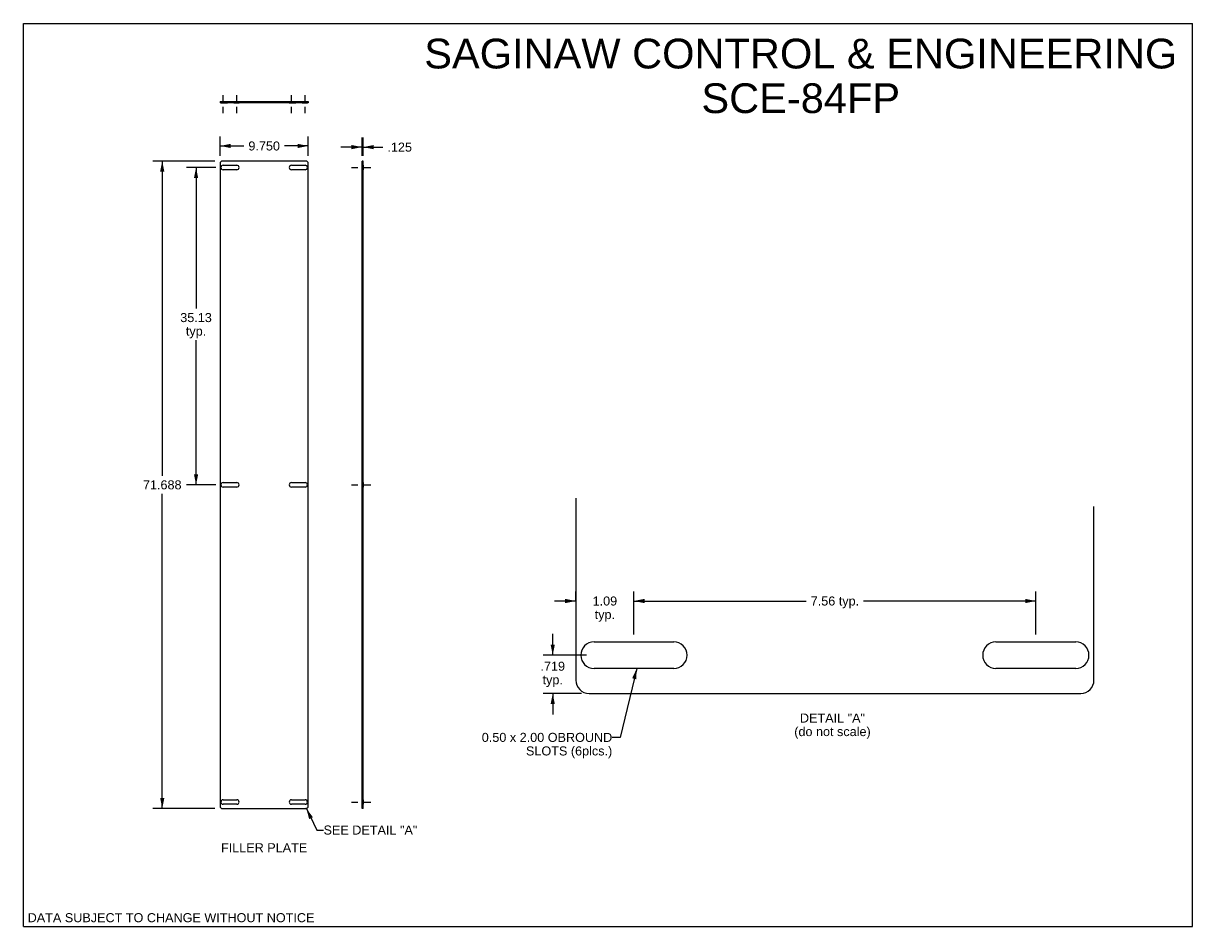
# Model space of a CAD drawing. Header units: inches. Extents: x 0 to 129, y 0 to 100.
import ezdxf

# ---------------------------------------------------------------- set-up
doc = ezdxf.new("R2010")
doc.units = ezdxf.units.IN
doc.header["$LTSCALE"] = 7.117647
doc.header["$MEASUREMENT"] = 0
doc.linetypes.add('DASHED', pattern=[0.2, 0.1, -0.1])
doc.linetypes.add('HIDDEN', pattern=[0.2, 0.1, -0.1])
doc.layers.get('0').update_dxf_attribs({"linetype": 'CONTINUOUS'})
doc.layers.add('02___PRT_ALL_AXES', color=7, linetype='CONTINUOUS')
doc.layers.add('DIMENSIONS', color=7, linetype='CONTINUOUS')
doc.styles.get("Standard").update_dxf_attribs({"font": 'arial.ttf'})
doc.dimstyles.new('DIMSTYLE_1', dxfattribs={"dimtxt": 1, "dimasz": 1.176471, "dimexe": 0.09, "dimexo": 0.07, "dimgap": 0.0425, "dimtad": 0, "dimtih": 1, "dimtoh": 1, "dimdec": 3, "dimzin": 4, "dimdsep": 46, "dimtxsty": 'Standard', "dimblk": '_FILLED', "dimblk1": '_FILLED', "dimblk2": '_FILLED', "dimcen": 0.09, "dimadec": 3, "dimazin": 1, "dimtfac": 1, "dimtofl": 0, "dimtmove": 0, "dimatfit": 3, "dimldrblk": '_FILLED', "dimfxl": 0, "dimtolj": 1, "dimtzin": 4, "dimarcsym": 0})
doc.dimstyles.new('DIMSTYLE_2', dxfattribs={"dimtxt": 1, "dimasz": 1.176471, "dimexe": 0.09, "dimexo": 0.07, "dimgap": 0.0425, "dimtad": 0, "dimtih": 1, "dimtoh": 1, "dimzin": 4, "dimdsep": 46, "dimtxsty": 'Standard', "dimblk": '_FILLED', "dimblk1": '_FILLED', "dimblk2": '_FILLED', "dimcen": 0.09, "dimazin": 1, "dimtfac": 1, "dimtofl": 0, "dimtmove": 0, "dimatfit": 3, "dimldrblk": '_FILLED', "dimfxl": 0, "dimtolj": 1, "dimtzin": 4, "dimarcsym": 0})
doc.dimstyles.new('DIMSTYLE_3', dxfattribs={"dimtxt": 1, "dimasz": 1.176471, "dimexe": 0.09, "dimexo": 0.07, "dimgap": 0.0425, "dimtad": 0, "dimtih": 1, "dimtoh": 1, "dimdec": 3, "dimlfac": 0.17, "dimzin": 4, "dimdsep": 46, "dimtxsty": 'Standard', "dimblk": '_FILLED', "dimblk1": '_FILLED', "dimblk2": '_FILLED', "dimcen": 0.09, "dimadec": 3, "dimazin": 1, "dimtfac": 1, "dimtofl": 0, "dimtmove": 0, "dimatfit": 3, "dimldrblk": '_FILLED', "dimfxl": 0, "dimtolj": 1, "dimtzin": 4, "dimarcsym": 0})
doc.dimstyles.new('DIMSTYLE_4', dxfattribs={"dimtxt": 1, "dimasz": 1.176471, "dimexe": 0.09, "dimexo": 0.07, "dimgap": 0.0425, "dimtad": 0, "dimtih": 1, "dimtoh": 1, "dimlfac": 0.17, "dimzin": 4, "dimdsep": 46, "dimtxsty": 'Standard', "dimblk": '_FILLED', "dimblk1": '_FILLED', "dimblk2": '_FILLED', "dimcen": 0.09, "dimazin": 1, "dimtfac": 1, "dimtofl": 0, "dimtmove": 0, "dimatfit": 3, "dimldrblk": '_FILLED', "dimfxl": 0, "dimtolj": 1, "dimtzin": 4, "dimarcsym": 0})
doc.dimstyles.get("Standard").update_dxf_attribs({"dimtxt": 1, "dimasz": 1.176471, "dimexe": 0.09, "dimexo": 0.07, "dimgap": 0.09, "dimtad": 0, "dimtih": 1, "dimtoh": 1, "dimzin": 4, "dimdsep": 46, "dimtxsty": 'Standard', "dimblk": '_FILLED', "dimblk1": '_FILLED', "dimblk2": '_FILLED', "dimcen": 0.09, "dimazin": 1, "dimtp": 0.01, "dimtm": 0.01, "dimtfac": 1, "dimtofl": 0, "dimtmove": 0, "dimatfit": 3, "dimldrblk": '_FILLED', "dimfxl": 0, "dimtolj": 1, "dimtzin": 4, "dimarcsym": 0})

# ---------------------------------------------------------------- blocks, each defined once
blk = doc.blocks.new('_FILLED')
at = {"color": 0, "linetype": 'ByBlock'}
blk.add_solid([(0, 0), (-1, 0.2), (-1, -0.2)], dxfattribs=at)
blk = doc.blocks.new('*D1')
at = {"layer": 'DIMENSIONS', "color": 2, "linetype": 'Continuous'}
for p, q in [((37.48, 85.33), (37.48, 87.36)), ((37.61, 85.33), (37.61, 87.36)), ((37.48, 86.3), (35.13, 86.3)), ((37.61, 86.3), (39.79, 86.3))]:
    blk.add_line(p, q, dxfattribs=at)
at = {"layer": 'DIMENSIONS', "color": 2, "linetype": 'Continuous', "xscale": 1.1764705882, "yscale": 1.1764705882, "zscale": 1.1764705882}
blk.add_blockref('_FILLED', (37.48, 86.3), dxfattribs=at)
at = {"layer": 'DIMENSIONS', "color": 2, "linetype": 'Continuous', "xscale": 1.1764705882, "yscale": 1.1764705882, "zscale": 1.1764705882, "rotation": 180}
blk.add_blockref('_FILLED', (37.61, 86.3), dxfattribs=at)
at = {"layer": 'DIMENSIONS', "color": 2, "linetype": 'Continuous', "insert": (40.29, 86.8), "char_height": 1, "width": 2.7175, "attachment_point": 1, "line_spacing_factor": 0.9}
blk.add_mtext('.125', dxfattribs=at)
blk = doc.blocks.new('*D2')
at = {"layer": 'DIMENSIONS', "color": 2, "linetype": 'Continuous'}
for p, q in [((21.2, 84.76), (14.31, 84.76)), ((15.37, 84.76), (15.37, 49.91)), ((15.37, 13.07), (15.37, 47.91)), ((21.2, 13.07), (14.31, 13.07))]:
    blk.add_line(p, q, dxfattribs=at)
at = {"layer": 'DIMENSIONS', "color": 2, "linetype": 'Continuous', "xscale": 1.1764705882, "yscale": 1.1764705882, "zscale": 1.1764705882}
for p, rotation in [((15.37, 84.76), 90), ((15.37, 13.07), 270)]:
    blk.add_blockref('_FILLED', p, dxfattribs=dict(at, rotation=rotation))
at = {"layer": 'DIMENSIONS', "color": 2, "linetype": 'Continuous', "insert": (15.37, 49.41), "char_height": 1, "width": 4.2714, "attachment_point": 2, "line_spacing_factor": 0.9}
blk.add_mtext('71.688', dxfattribs=at)
blk = doc.blocks.new('*D3')
at = {"layer": 'DIMENSIONS', "color": 2, "linetype": 'Continuous'}
for p, q in [((21.29, 84.04), (18.05, 84.04)), ((19.11, 84.04), (19.11, 68.43)), ((19.11, 48.91), (19.11, 64.93)), ((21.29, 48.91), (18.05, 48.91))]:
    blk.add_line(p, q, dxfattribs=at)
at = {"layer": 'DIMENSIONS', "color": 2, "linetype": 'Continuous', "xscale": 1.1764705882, "yscale": 1.1764705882, "zscale": 1.1764705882}
for p, rotation in [((19.11, 84.04), 90), ((19.11, 48.91), 270)]:
    blk.add_blockref('_FILLED', p, dxfattribs=dict(at, rotation=rotation))
at = {"layer": 'DIMENSIONS', "color": 2, "linetype": 'Continuous', "insert": (19.11, 67.93), "char_height": 1, "width": 3.4944, "attachment_point": 2, "line_spacing_factor": 0.9}
blk.add_mtext('35.13\\Ptyp.', dxfattribs=at)
blk = doc.blocks.new('*D4')
at = {"layer": 'DIMENSIONS', "color": 2, "linetype": 'Continuous'}
for p, q in [((21.77, 85.33), (21.77, 87.48)), ((31.52, 85.33), (31.52, 87.48)), ((21.77, 86.43), (24.4, 86.43)), ((31.52, 86.43), (28.89, 86.43))]:
    blk.add_line(p, q, dxfattribs=at)
at = {"layer": 'DIMENSIONS', "color": 2, "linetype": 'Continuous', "xscale": 1.1764705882, "yscale": 1.1764705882, "zscale": 1.1764705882, "rotation": 180}
blk.add_blockref('_FILLED', (21.77, 86.43), dxfattribs=at)
at = {"layer": 'DIMENSIONS', "color": 2, "linetype": 'Continuous', "xscale": 1.1764705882, "yscale": 1.1764705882, "zscale": 1.1764705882}
blk.add_blockref('_FILLED', (31.52, 86.43), dxfattribs=at)
at = {"layer": 'DIMENSIONS', "color": 2, "linetype": 'Continuous', "insert": (26.65, 86.93), "char_height": 1, "width": 3.4944, "attachment_point": 2, "line_spacing_factor": 0.9}
blk.add_mtext('9.750', dxfattribs=at)
blk = doc.blocks.new('*D5')
at = {"layer": 'DIMENSIONS', "color": 2, "linetype": 'Continuous'}
for p, q in [((58.59, 30.05), (58.59, 32.4)), ((62.34, 30.05), (57.53, 30.05)), ((61.79, 25.82), (57.53, 25.82)), ((58.59, 25.82), (58.59, 23.47))]:
    blk.add_line(p, q, dxfattribs=at)
at = {"layer": 'DIMENSIONS', "color": 2, "linetype": 'Continuous', "xscale": 1.1764705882, "yscale": 1.1764705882, "zscale": 1.1764705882}
for p, rotation in [((58.59, 30.05), 270), ((58.59, 25.82), 90)]:
    blk.add_blockref('_FILLED', p, dxfattribs=dict(at, rotation=rotation))
at = {"layer": 'DIMENSIONS', "color": 2, "linetype": 'Continuous', "insert": (58.59, 29.33), "char_height": 1, "width": 2.7175, "attachment_point": 2, "line_spacing_factor": 0.9}
blk.add_mtext('.719\\Ptyp.', dxfattribs=at)
blk = doc.blocks.new('*D6')
at = {"layer": 'DIMENSIONS', "color": 2, "linetype": 'Continuous'}
for p, q in [((61.14, 35.98), (61.14, 37.11)), ((67.57, 32.34), (67.57, 37.11)), ((61.14, 36.05), (58.79, 36.05)), ((67.57, 36.05), (69.93, 36.05))]:
    blk.add_line(p, q, dxfattribs=at)
at = {"layer": 'DIMENSIONS', "color": 2, "linetype": 'Continuous', "xscale": 1.1764705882, "yscale": 1.1764705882, "zscale": 1.1764705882}
blk.add_blockref('_FILLED', (61.14, 36.05), dxfattribs=at)
at = {"layer": 'DIMENSIONS', "color": 2, "linetype": 'Continuous', "xscale": 1.1764705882, "yscale": 1.1764705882, "zscale": 1.1764705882, "rotation": 180}
blk.add_blockref('_FILLED', (67.57, 36.05), dxfattribs=at)
at = {"layer": 'DIMENSIONS', "color": 2, "linetype": 'Continuous', "insert": (64.36, 36.55), "char_height": 1, "width": 2.7175, "attachment_point": 2, "line_spacing_factor": 0.9}
blk.add_mtext('1.09\\Ptyp.', dxfattribs=at)
blk = doc.blocks.new('*D7')
at = {"layer": 'DIMENSIONS', "color": 2, "linetype": 'Continuous'}
for p, q in [((67.57, 32.34), (67.57, 37.11)), ((112.06, 32.34), (112.06, 37.11)), ((67.57, 36.05), (86.64, 36.05)), ((112.06, 36.05), (92.99, 36.05))]:
    blk.add_line(p, q, dxfattribs=at)
at = {"layer": 'DIMENSIONS', "color": 2, "linetype": 'Continuous', "xscale": 1.1764705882, "yscale": 1.1764705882, "zscale": 1.1764705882, "rotation": 180}
blk.add_blockref('_FILLED', (67.57, 36.05), dxfattribs=at)
at = {"layer": 'DIMENSIONS', "color": 2, "linetype": 'Continuous', "xscale": 1.1764705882, "yscale": 1.1764705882, "zscale": 1.1764705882}
blk.add_blockref('_FILLED', (112.06, 36.05), dxfattribs=at)
at = {"layer": 'DIMENSIONS', "color": 2, "linetype": 'Continuous', "insert": (89.82, 36.55), "char_height": 1, "width": 5.3532, "attachment_point": 2, "line_spacing_factor": 0.9}
blk.add_mtext('7.56 typ.', dxfattribs=at)

msp = doc.modelspace()

# ---------------------------------------------------------------- linework, layer by layer
at = {"color": 7, "linetype": 'Continuous'}
for p, q in [((0, 0), (0, 100)), ((0, 100), (129.4118, 100)), ((129.4118, 0), (129.4118, 100)), ((21.7718, 91.3454), (21.7718, 91.2204)), ((21.7718, 91.3454), (31.5218, 91.3454)), ((22.0218, 91.3454), (22.0218, 91.2204)), ((31.2718, 91.3454), (31.2718, 91.2204)), ((31.5218, 91.3454), (31.5218, 91.2204)), ((37.6061, 84.7585), (37.4811, 84.7585)), ((37.6061, 84.5085), (37.4811, 84.5085)), ((37.6061, 13.071), (37.6061, 84.7585)), ((37.6061, 13.321), (37.4811, 13.321)), ((37.6061, 13.071), (37.4811, 13.071)), ((0, 0), (129.4118, 0))]:
    msp.add_line(p, q, dxfattribs=at)
at = {"color": 3, "linetype": 'Continuous'}
for p, q in [((31.5218, 91.2204), (21.7718, 91.2204)), ((21.7718, 84.5085), (21.7718, 13.321)), ((31.2718, 84.7585), (22.0218, 84.7585)), ((31.5218, 13.321), (31.5218, 84.5085)), ((37.4811, 13.071), (37.4811, 84.7585)), ((61.1411, 47.4512), (61.1411, 27.2929)), ((118.494, 27.2929), (118.494, 46.4956)), ((62.6116, 25.8223), (117.0234, 25.8223)), ((22.0218, 13.071), (31.2718, 13.071))]:
    msp.add_line(p, q, dxfattribs=at)
for centre, radius, start, end in [((22.0218, 84.5085), 0.25, 90, 180), ((31.2718, 84.5085), 0.25, 0, 90), ((62.6116, 27.2929), 1.4706, 180, 270), ((117.0234, 27.2929), 1.4706, 270, 360), ((22.0218, 13.321), 0.25, 180, 270), ((31.2718, 13.321), 0.25, 270, 360)]:
    msp.add_arc(centre, radius, start, end, dxfattribs=at)
at = {"layer": '02___PRT_ALL_AXES', "color": 2, "linetype": 'DASHED'}
for p, q in [((22.1156, 91.3454), (22.1156, 92.5218)), ((23.6156, 91.3454), (23.6156, 92.5218)), ((29.6781, 91.3454), (29.6781, 92.5218)), ((31.1781, 91.3454), (31.1781, 92.5218)), ((22.1156, 90.0439), (22.1156, 91.2204)), ((23.6156, 90.0439), (23.6156, 91.2204)), ((29.6781, 90.0439), (29.6781, 91.2204)), ((31.1781, 90.0439), (31.1781, 91.2204)), ((36.3046, 84.0398), (38.7826, 84.0398)), ((36.3046, 48.9148), (38.7826, 48.9148)), ((36.3046, 13.7898), (38.7826, 13.7898))]:
    msp.add_line(p, q, dxfattribs=at)
at = {"layer": '02___PRT_ALL_AXES', "color": 8, "linetype": 'HIDDEN'}
for p, q in [((21.8656, 91.3454), (21.8656, 91.2204)), ((21.8656, 91.3454), (23.8656, 91.3454)), ((21.8656, 91.2204), (23.8656, 91.2204)), ((22.1156, 91.2204), (22.1156, 91.3454)), ((22.8656, 91.2204), (22.8656, 91.3454)), ((23.6156, 91.2204), (23.6156, 91.3454)), ((23.8656, 91.3454), (23.8656, 91.2204)), ((29.4281, 91.3454), (31.4281, 91.3454)), ((29.4281, 91.3454), (29.4281, 91.2204)), ((29.4281, 91.2204), (31.4281, 91.2204)), ((29.6781, 91.2204), (29.6781, 91.3454)), ((30.4281, 91.2204), (30.4281, 91.3454)), ((31.1781, 91.2204), (31.1781, 91.3454)), ((31.4281, 91.3454), (31.4281, 91.2204)), ((37.4811, 84.2898), (37.4811, 83.7898)), ((37.6061, 84.2898), (37.4811, 84.2898)), ((37.6061, 84.2898), (37.6061, 83.7898)), ((37.6061, 83.7898), (37.4811, 83.7898)), ((37.4811, 49.1648), (37.4811, 48.6648)), ((37.6061, 49.1648), (37.4811, 49.1648)), ((37.6061, 48.6648), (37.4811, 48.6648)), ((37.6061, 49.1648), (37.6061, 48.6648)), ((37.6061, 14.0398), (37.4811, 14.0398)), ((37.4811, 14.0398), (37.4811, 13.5398)), ((37.6061, 13.5398), (37.4811, 13.5398)), ((37.6061, 14.0398), (37.6061, 13.5398))]:
    msp.add_line(p, q, dxfattribs=at)
at = {"layer": '02___PRT_ALL_AXES', "color": 3, "linetype": 'Continuous'}
for p, q in [((22.1156, 84.2898), (23.6156, 84.2898)), ((29.6781, 84.2898), (31.1781, 84.2898)), ((23.6156, 83.7898), (22.1156, 83.7898)), ((31.1781, 83.7898), (29.6781, 83.7898)), ((22.1156, 49.1648), (23.6156, 49.1648)), ((23.6156, 48.6648), (22.1156, 48.6648)), ((29.6781, 49.1648), (31.1781, 49.1648)), ((31.1781, 48.6648), (29.6781, 48.6648)), ((63.1631, 31.5208), (71.9866, 31.5208)), ((107.6484, 31.5208), (116.4719, 31.5208)), ((71.9866, 28.5797), (63.1631, 28.5797)), ((116.4719, 28.5797), (107.6484, 28.5797)), ((22.1156, 14.0398), (23.6156, 14.0398)), ((23.6156, 13.5398), (22.1156, 13.5398)), ((29.6781, 14.0398), (31.1781, 14.0398)), ((31.1781, 13.5398), (29.6781, 13.5398))]:
    msp.add_line(p, q, dxfattribs=at)
for centre, radius, start, end in [((22.1156, 84.0398), 0.25, 90, 270), ((23.6156, 84.0398), 0.25, 270, 90), ((29.6781, 84.0398), 0.25, 90, 270), ((31.1781, 84.0398), 0.25, 270, 90), ((22.1156, 48.9148), 0.25, 90, 270), ((23.6156, 48.9148), 0.25, 270, 90), ((29.6781, 48.9148), 0.25, 90, 270), ((31.1781, 48.9148), 0.25, 270, 90), ((63.1631, 30.0502), 1.4706, 90, 270), ((71.9866, 30.0502), 1.4706, 270, 90), ((107.6484, 30.0502), 1.4706, 90, 270), ((116.4719, 30.0502), 1.4706, 270, 90), ((22.1156, 13.7898), 0.25, 90, 270), ((23.6156, 13.7898), 0.25, 270, 90), ((29.6781, 13.7898), 0.25, 90, 270), ((31.1781, 13.7898), 0.25, 270, 90)]:
    msp.add_arc(centre, radius, start, end, dxfattribs=at)
at = {"layer": 'DIMENSIONS', "color": 2, "linetype": 'Continuous'}
for p, q in [((67.8829, 28.5797), (67.5749, 28.5797)), ((31.3224, 13.071), (31.2718, 13.071))]:
    msp.add_line(p, q, dxfattribs=at)

# ---------------------------------------------------------------- texts
at = {"layer": 'DIMENSIONS', "color": 2, "linetype": 'Continuous', "line_spacing_factor": 0.9}
for s, insert, char_height, width, attachment_point in [('SAGINAW CONTROL & ENGINEERING\\PSCE-84FP', (86.0403, 98.3046), 3.294118, 83.197901, 2), ('DETAIL "A"\\P(do not scale)', (89.5513, 23.5941), 1, 8.457249, 2), ('0.50 x 2.00 OBROUND\\PSLOTS (6plcs.)', (65.1751, 21.4512), 1, 14.423792, 3), ('SEE DETAIL "A"', (33.2202, 11.1933), 1, 10.360595, 1), ('FILLER PLATE', (26.646, 9.2379), 1, 9.531599, 2), ('DATA SUBJECT TO CHANGE WITHOUT NOTICE', (16.3443, 1.4891), 1, 31.680297, 2)]:
    msp.add_mtext(s, dxfattribs=dict(at, insert=insert, char_height=char_height, width=width, attachment_point=attachment_point))

# ---------------------------------------------------------------- dimensions: what is measured, and where the dimension line sits
at = {"layer": 'DIMENSIONS', "color": 2, "linetype": 'Continuous'}
dim = msp.add_linear_dim(base=(31.5218, 86.4254), p1=(21.7718, 85.262), p2=(31.5218, 85.262), dimstyle='DIMSTYLE_1', dxfattribs=at)
dim.commit()
dim.dimension.update_dxf_attribs({"geometry": '*D4', "text_midpoint": (26.6428, 86.4199), "dimtype": 160})
for base, p1, p2, angle, picture, middle in [((37.4811, 86.301), (37.6061, 87.4299), (37.4811, 87.4299), 180, '*D1', (41.6848, 86.2955)), ((15.3721685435, 13.0710082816), (21.2682766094, 84.7585082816), (21.2682766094, 13.0710082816), 270, '*D2', (15.3692238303, 48.9091822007))]:
    dim = msp.add_linear_dim(base=base, p1=p1, p2=p2, angle=angle, dimstyle='DIMSTYLE_1', dxfattribs=at)
    dim.commit()
    dim.dimension.update_dxf_attribs({"geometry": picture, "text_midpoint": middle, "dimtype": 160})
for base, p1, p2, dimstyle, picture, middle in [((19.1123003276, 84.0397582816), (21.3620266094, 48.9147582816), (21.3620266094, 84.0397582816), 'DIMSTYLE_2', '*D3', (19.1123003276, 66.6766391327)), ((58.5883, 30.0502), (61.8581, 25.8223), (62.4096, 30.0502), 'DIMSTYLE_3', '*D5', (58.5883, 28.0759))]:
    dim = msp.add_linear_dim(base=base, p1=p1, p2=p2, angle=90, text='<>\\Ptyp.', dimstyle=dimstyle, dxfattribs=at)
    dim.commit()
    dim.dimension.update_dxf_attribs({"geometry": picture, "text_midpoint": middle, "dimtype": 160})
for base, p1, p2, text, picture, middle in [((67.5749, 36.0504), (61.1411, 37.1792), (67.5749, 32.2744), '<>\\Ptyp.', '*D6', (64.358, 35.3004)), ((112.0602, 36.0504), (67.5749, 32.2744), (112.0602, 32.2744), '<> typ.', '*D7', (89.8175, 36.0504))]:
    dim = msp.add_linear_dim(base=base, p1=p1, p2=p2, text=text, dimstyle='DIMSTYLE_4', dxfattribs=at)
    dim.commit()
    dim.dimension.update_dxf_attribs({"geometry": picture, "text_midpoint": middle, "dimtype": 160})

# ---------------------------------------------------------------- leaders
at = {"layer": 'DIMENSIONS', "color": 2, "linetype": 'Continuous', "annotation_type": 0, "has_hookline": 1, "hookline_direction": 1}
for points, text_width in [([(67.8829, 28.5797), (66.0348, 20.9512), (65.1751, 20.9512)], 14.309), ([(31.3224, 13.071), (32.4732, 10.6933), (33.2202, 10.6933)], 10.2578)]:
    msp.add_leader(points, dimstyle='Standard', override={"dimtad": 0}, dxfattribs=dict(at, text_width=text_width))

doc.saveas('drawing.dxf')
